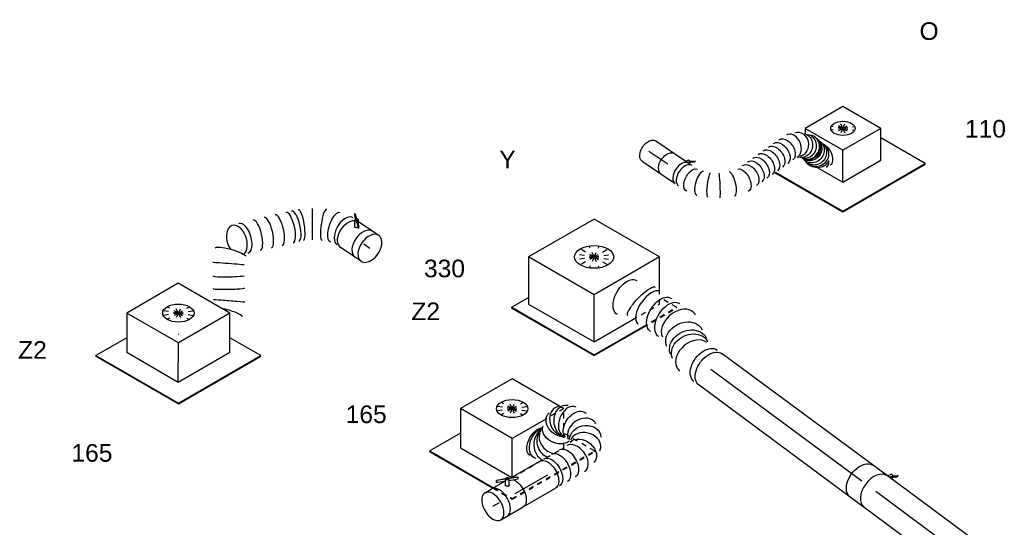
# Model space of a CAD drawing. Extents: x -257677 to 221252, y -185516 to 120782.
# Tile 137 of 171: x -62722 to -57692, y -13020 to -10426. Entities that reach past the tile are written whole.
import ezdxf
from ezdxf.enums import TextEntityAlignment as Align
from ezdxf.lldxf.tags import DXFTag

# ---------------------------------------------------------------- set-up
doc = ezdxf.new("R2010")
doc.units = 0
doc.header["$LTSCALE"] = 50
doc.linetypes.add('STREEPJES', pattern=[0.1, 0.05, -0.05])
doc.layers.get('0').update_dxf_attribs({"linetype": 'CONTINUOUS'})
for name, color, linetype in [('WL570---_RETOUR', 112, 'CONTINUOUS'), ('WL570---_RETOUR_HL', 8, 'CONTINUOUS'), ('WL570---_RETOUR_RST', 2, 'CONTINUOUS'), ('WL570---_RETOUR_RST_HL', 1, 'CONTINUOUS'), ('WL570---_TOEVOER', 3, 'CONTINUOUS'), ('WL570---_TOEVOER_HL', 8, 'CONTINUOUS'), ('WL570---_TOEVOER_RST', 2, 'CONTINUOUS'), ('WL570---_TOEVOER_RST_HL', 1, 'CONTINUOUS'), ('WM570---_RETOUR_PR', 1, 'CONTINUOUS'), ('WM570---_RETOUR_RST_PR', 1, 'CONTINUOUS'), ('WM570---_TOEVOER_PR', 1, 'CONTINUOUS'), ('WM570---_TOEVOER_RST_PR', 1, 'CONTINUOUS')]:
    doc.layers.add(name, color=color, linetype=linetype)
doc.styles.add('BURO-018', font='ARIAL.TTF', dxfattribs={"height": 63})
tags = doc.linetypes.add('CENTER2', pattern=[28.575, 19.05, -3.175, 3.175, -3.175]).pattern_tags.tags
tags[10:11] = [DXFTag(74, 4), DXFTag(75, 0), DXFTag(340, '0'), DXFTag(46, 1.0), DXFTag(50, 0.0), DXFTag(44, 0.0), DXFTag(45, 0.0)]
tags[8:9] = [DXFTag(74, 4), DXFTag(75, 0), DXFTag(340, '0'), DXFTag(46, 1.0), DXFTag(50, 0.0), DXFTag(44, 0.0), DXFTag(45, 0.0)]
tags[6:7] = [DXFTag(74, 4), DXFTag(75, 0), DXFTag(340, '0'), DXFTag(46, 1.0), DXFTag(50, 0.0), DXFTag(44, 0.0), DXFTag(45, 0.0)]
tags[4:5] = [DXFTag(74, 4), DXFTag(75, 0), DXFTag(340, '0'), DXFTag(46, 1.0), DXFTag(50, 0.0), DXFTag(44, 0.0), DXFTag(45, 0.0)]

# ---------------------------------------------------------------- blocks, each defined once
blk = doc.blocks.new('*U1296')
at = {"color": 0, "ltscale": 10, "extrusion": (-9.05241e-17, 2.06376e-18, -1)}
for centre, major_axis, ratio, start_param, end_param in [((0, 0, 106.6), (0, 100), 0.643779, 0, 3.141593), ((31.9, 0, 106.6), (0, 100), 0.643779, 0, 3.141593), ((142.4, -17.5, 106.6), (47.2, 88.2), 0.787553, 0, 3.141593), ((162.4, -28.2, 106.6), (47.2, 88.2), 0.787553, 0, 3.141593), ((563.1, -41.3, 106.6), (-11.3, 99.4), 0.57735, 0, 3.141593), ((202.4, -49.6, 106.6), (47.2, 88.2), 0.787553, 0, 3.141593), ((320.8, -76.9, 106.6), (-7.9, 99.7), 0.599122, 0, 3.141593), ((369.8, -73, 106.6), (-7.9, 99.7), 0.599122, 0, 3.141593), ((491.1, -69.4, 106.6), (12.8, 99.4), 0.232716, 6.266504, 9.408097)]:
    blk.add_ellipse(centre, major_axis=major_axis, ratio=ratio, start_param=start_param, end_param=end_param, dxfattribs=at)
at = {"color": 0, "ltscale": 10}
for centre, major_axis, ratio, start_param, end_param in [((109.7, 0, 106.6), (24.7, 98.4), 0.723417, 3.320948, 6.103829), ((109.7, 0, 106.6), (24.7, 98.4), 0.723417, 6.103829, 6.462541), ((262.3, -81.6, 106.6), (-20.9, -99.9), 0.705599, 0.204109, 2.937483), ((440.6, -66.5, 106.6), (-3.1, 100.2), 0.477724, 6.241177, 6.325193), ((440.6, -66.5, 106.6), (-3.1, 100.2), 0.477724, 3.183601, 6.241177), ((262.3, -81.6, 106.6), (-20.9, -99.9), 0.705599, 6.079076, 6.487295)]:
    blk.add_ellipse(centre, major_axis=major_axis, ratio=ratio, start_param=start_param, end_param=end_param, dxfattribs=at)
at = {"layer": 'WM570---_RETOUR_PR', "color": 1, "style": 'BURO-018'}
blk.add_attdef('POSNR', text='', height=90, dxfattribs=at).set_placement((0, 0), align=Align.MIDDLE)
blk = doc.blocks.new('*U1297')
at = {"color": 0, "ltscale": 10}
for p, q in [((0, 100, -701.5), (960.4, 100, -701.5)), ((0, -100, -701.5), (960.4, -100, -701.5))]:
    blk.add_line(p, q, dxfattribs=at)
at = {"color": 0, "ltscale": 10, "extrusion": (-9.05241e-17, 2.06376e-18, -1)}
blk.add_ellipse((960.4, 0, -701.5), major_axis=(0, 100), ratio=0.643779, start_param=0, end_param=3.141593, dxfattribs=at)
at = {"layer": 'WL570---_RETOUR_HL', "linetype": 'CENTER2'}
blk.add_line((0, 0, -701.5), (960.4, 0, -701.5), dxfattribs=at)
at = {"layer": 'WM570---_RETOUR_PR', "color": 1, "style": 'BURO-018'}
blk.add_attdef('POSNR', text='', height=90, dxfattribs=at).set_placement((0, 0), align=Align.MIDDLE)
blk = doc.blocks.new('*U1298')
at = {"color": 2, "ltscale": 10}
for p, q in [((-44.5, 100, -738.9), (44.5, 100, -738.9)), ((-67.1, -100, -738.9), (-71.8, -108.4, -738.9)), ((-44.9, -100, -738.9), (-54.9, -117.9, -738.9)), ((-44, -100, -738.9), (-45.6, -101.3, -738.9)), ((-44.5, -100, -738.9), (44.5, -100, -738.9)), ((-83.5, -121.3, -738.9), (-89.1, -131.3, -738.9)), ((-89.1, -131.3, -738.9), (-86.5, -133.2, -738.9)), ((-66.1, -117.3, -738.9), (-86.5, -133.2, -738.9)), ((-86.5, -133.2, -738.9), (-80.8, -123.2, -738.9)), ((-83.5, -121.3, -738.9), (-63.1, -105.3, -738.9)), ((-80.8, -123.2, -738.9), (-83.5, -121.3, -738.9)), ((-60.4, -107.2, -738.9), (-80.8, -123.2, -738.9)), ((-60.4, -107.2, -738.9), (-66.1, -117.3, -738.9)), ((-63.1, -105.3, -738.9), (-60.4, -107.2, -738.9))]:
    blk.add_line(p, q, dxfattribs=at)
blk.add_ellipse((-44.5, 0, -738.9), major_axis=(0, 100), ratio=0.643779, start_param=3.141593, end_param=6.283185, dxfattribs=at)
at = {"color": 2, "ltscale": 10, "extrusion": (-7.27285e-17, -8.83566e-17, -1)}
for centre, major_axis, ratio, start_param, end_param in [((44.5, 0, -738.9), (0, 100), 0.643779, 0, 3.141593), ((-63.4, -113.2, -738.9), (8.46, -4.74), 0.502211, 2.49816, 3.141593), ((-63.4, -113.2, -738.9), (8.46, -4.74), 0.502211, 0, 1.605572)]:
    blk.add_ellipse(centre, major_axis=major_axis, ratio=ratio, start_param=start_param, end_param=end_param, dxfattribs=at)
at = {"layer": 'WL570---_RETOUR', "color": 1, "style": 'BURO-018'}
blk.add_attdef('I', text='', height=90, dxfattribs=at).set_placement((0, 0), align=Align.MIDDLE)
at = {"layer": 'WM570---_RETOUR_PR', "color": 1, "style": 'BURO-018'}
blk.add_attdef('POSNR', text='', height=90, dxfattribs=at).set_placement((0, 0), align=Align.MIDDLE)
blk = doc.blocks.new('*U1469')
at = {"color": 0, "ltscale": 10}
for p, q in [((0, 100, -1366.7), (701.7, 100, -1366.7)), ((0, -100, -1366.7), (701.7, -100, -1366.7))]:
    blk.add_line(p, q, dxfattribs=at)
blk.add_ellipse((0, 0, -1366.7), major_axis=(0, 100), ratio=0.643779, start_param=3.141593, end_param=6.283185, dxfattribs=at)
at = {"layer": 'WL570---_RETOUR_HL', "linetype": 'CENTER2'}
blk.add_line((0, 0, -1366.7), (701.7, 0, -1366.7), dxfattribs=at)
at = {"layer": 'WM570---_RETOUR_PR', "color": 1, "style": 'BURO-018'}
blk.add_attdef('POSNR', text='', height=90, dxfattribs=at).set_placement((0, 0), align=Align.MIDDLE)
blk = doc.blocks.new('*U1588')
at = {"color": 0, "ltscale": 10}
for p, q in [((286.9, 54.3, 1177.1), (287.8, 55.1, 1177.1)), ((122.8, -50.3, 1177.1), (124.2, -49.8, 1177.1))]:
    blk.add_line(p, q, dxfattribs=at)
at = {"color": 0, "ltscale": 10, "extrusion": (1.67105e-17, 1.45159e-16, -1)}
for centre, major_axis, ratio, start_param, end_param in [((406.2, 452.3, 1177.1), (-35.7, 51.9), 0.879588, 6.055426, 9.197018), ((424.5, 458.9, 1177.1), (-21.1, 58.8), 0.924624, 0, 3.141593), ((442.8, 465.5, 1177.1), (-21.1, 58.8), 0.924624, 0, 3.141593), ((471.4, 469.1, 1177.1), (8.1, 62), 0.943087, 0, 3.115341), ((463.3, 470.2, 1177.1), (8.1, 62), 0.943087, 0, 2.930833), ((487.5, 467, 1177.1), (8.1, 62), 0.943087, 0, 3.141593), ((503.7, 464.9, 1177.1), (8.1, 62), 0.943087, 0, 3.141593), ((546.8, 485.5, 1177.1), (-56.2, 27.4), 0.57735, 0.646367, 3.141593), ((523.9, 452.3, 1177.1), (58, 24.2), 0.836239, 0.161847, 2.490416), ((536.3, 464.1, 1177.1), (-56.2, 27.4), 0.57735, 2.228541, 3.141593), ((360.3, 366, 1177.1), (-58.5, 22.1), 0.633063, 0, 3.141593), ((371.8, 396.4, 1177.1), (-58.5, 22.1), 0.633063, 0, 3.141593), ((337.4, 305.2, 1177.1), (-58.5, 22.1), 0.633063, 0, 3.141593), ((348.8, 335.6, 1177.1), (-58.5, 22.1), 0.633063, 0, 3.141593), ((325.9, 274.8, 1177.1), (-58.5, 22.1), 0.633063, 0, 3.141593), ((302.9, 214, 1177.1), (-58.5, 22.1), 0.633063, 0, 3.141593), ((314.4, 244.4, 1177.1), (-58.5, 22.1), 0.633063, 0, 3.141593), ((291.4, 183.6, 1177.1), (-58.5, 22.1), 0.633063, 0, 3.141593), ((276.8, 144.8, 1177.1), (55.2, -30.3), 0.535967, 3.217237, 6.35883), ((191.5, 54.7, 1177.1), (37.1, -50.6), 0.054845, 3.145835, 6.287428), ((61.1, 0, 1177.1), (6.9, -62.4), 0.544578, 6.223333, 9.364926), ((149, 28.4, 1177.1), (-28.7, 55.7), 0.161517, 3.1288, 6.270393)]:
    blk.add_ellipse(centre, major_axis=major_axis, ratio=ratio, start_param=start_param, end_param=end_param, dxfattribs=at)
at = {"color": 0, "ltscale": 10}
for centre, major_axis, ratio, start_param, end_param in [((457.9, 470.9, 1177.1), (-6.7, 62.4), 0.934481, 6.060777, 6.505593), ((457.9, 470.9, 1177.1), (-6.7, 62.4), 0.934481, 3.364001, 6.060777), ((516.6, 463.2, 1177.1), (-33.4, -53.8), 0.923036, 2.744491, 3.538694), ((386.8, 429.7, 1177.1), (-52.1, 35), 0.722996, 6.197022, 6.369349), ((386.8, 429.7, 1177.1), (-52.1, 35), 0.722996, 3.227756, 6.197022), ((516.6, 463.2, 1177.1), (-33.4, -53.8), 0.923036, 0.397101, 2.744491), ((241.5, 97.6, 1177.1), (-45.9, 42.9), 0.29769, 3.174348, 6.25043), ((0, 0, 1177.1), (0, -62.5), 0.62015, 3.141593, 6.283185), ((20.7, 0, 1177.1), (0, -62.5), 0.62015, 3.141593, 6.283185), ((104.5, 9.7, 1177.1), (19, -59.8), 0.366265, 3.174241, 6.250537)]:
    blk.add_ellipse(centre, major_axis=major_axis, ratio=ratio, start_param=start_param, end_param=end_param, dxfattribs=at)
at = {"layer": 'WM570---_TOEVOER_PR', "color": 1, "style": 'BURO-018'}
blk.add_attdef('POSNR', text='', height=90, dxfattribs=at).set_placement((0, 0), align=Align.MIDDLE)
blk = doc.blocks.new('*U1589')
at = {"color": 2, "ltscale": 10}
for p, q in [((-44.3, 62.5, 1212.1), (24.8, 62.5, 1212.1)), ((24.8, 62.5, 1212.1), (31.2, 73.7, 1212.1)), ((24.8, 62.5, 1212.1), (44.3, 62.5, 1212.1)), ((39.3, 66.6, 1212.1), (60.5, 82.6, 1212.1)), ((39.3, 66.6, 1212.1), (42.8, 72.8, 1212.1)), ((40.9, 65.4, 1212.1), (39.3, 66.6, 1212.1)), ((62.2, 81.4, 1212.1), (40.9, 65.4, 1212.1)), ((64, 88.7, 1212.1), (42.8, 72.8, 1212.1)), ((46.5, 62.5, 1212.1), (47.5, 64.3, 1212.1)), ((60.5, 82.6, 1212.1), (64, 88.7, 1212.1)), ((62.2, 81.4, 1212.1), (60.5, 82.6, 1212.1)), ((65.7, 87.5, 1212.1), (62.2, 81.4, 1212.1)), ((64, 88.7, 1212.1), (65.7, 87.5, 1212.1)), ((-44.3, -62.5, 1212.1), (44.3, -62.5, 1212.1))]:
    blk.add_line(p, q, dxfattribs=at)
at = {"color": 2, "ltscale": 10, "extrusion": (-6.15436e-17, -8.01542e-18, -1)}
for centre, major_axis, ratio, start_param, end_param in [((-44.3, 0, 1212.1), (0, -62.5), 0.62015, 0, 3.141593), ((39.4, 69, 1212.1), (-8.17, 4.66), 0.531112, 0, 1.685925), ((39.4, 69, 1212.1), (-8.17, 4.66), 0.531112, 2.238547, 3.141593)]:
    blk.add_ellipse(centre, major_axis=major_axis, ratio=ratio, start_param=start_param, end_param=end_param, dxfattribs=at)
at = {"color": 2, "ltscale": 10}
blk.add_ellipse((44.3, 0, 1212.1), major_axis=(0, -62.5), ratio=0.62015, start_param=3.141593, end_param=6.283185, dxfattribs=at)
at = {"layer": 'WL570---_TOEVOER', "color": 1, "style": 'BURO-018'}
blk.add_attdef('I', text='', height=90, dxfattribs=at).set_placement((0, 0), align=Align.MIDDLE)
at = {"layer": 'WM570---_TOEVOER_PR', "color": 1, "style": 'BURO-018'}
blk.add_attdef('POSNR', text='', height=90, dxfattribs=at).set_placement((0, 0), align=Align.MIDDLE)
blk = doc.blocks.new('*U1590')
at = {"color": 0, "ltscale": 10}
for p, q in [((0, 62.5, 1338.5), (115.6, 62.5, 1338.5)), ((0, -62.5, 1338.5), (115.6, -62.5, 1338.5))]:
    blk.add_line(p, q, dxfattribs=at)
at = {"color": 0, "ltscale": 10, "extrusion": (1.67105e-17, 1.45159e-16, -1)}
blk.add_ellipse((0, 0, 1338.5), major_axis=(0, -62.5), ratio=0.62015, start_param=0, end_param=3.141593, dxfattribs=at)
at = {"layer": 'WL570---_TOEVOER_HL', "linetype": 'CENTER2'}
blk.add_line((0, 0, 1338.5), (115.6, 0, 1338.5), dxfattribs=at)
at = {"layer": 'WM570---_TOEVOER_PR', "color": 1, "style": 'BURO-018'}
blk.add_attdef('POSNR', text='', height=90, dxfattribs=at).set_placement((0, 0), align=Align.MIDDLE)
blk = doc.blocks.new('*U1591')
at = {"color": 0, "ltscale": 10}
for p, q in [((214.6, 657.3, 753.5), (214.8, 656.9, 753.5)), ((169.3, -39.5, 753.5), (169.7, -39.3, 753.5))]:
    blk.add_line(p, q, dxfattribs=at)
for centre, major_axis, ratio, start_param, end_param in [((290.9, 682.8, 753.5), (-76.2, -25.7), 0.177841, 0.017917, 1.974548), ((425.8, 473.6, 753.5), (69.6, 40.1), 0.016288, 3.140004, 6.281596), ((457.2, 350.6, 753.5), (63.6, -48.6), 0.618424, 0, 1.977553), ((457.2, 350.6, 753.5), (63.6, -48.6), 0.618424, 3.368382, 6.283185), ((388.4, 270.8, 753.5), (59, -54), 0.306372, 3.141593, 6.283185), ((349.5, 228.3, 753.5), (59, -54), 0.306372, 3.141593, 6.283185), ((310.7, 185.9, 753.5), (59, -54), 0.306372, 3.141593, 6.283185), ((252.4, 122.2, 753.5), (59, -54), 0.306372, 3.141593, 6.283185), ((271.8, 143.4, 753.5), (59, -54), 0.306372, 3.141593, 6.283185), ((134.2, 32.6, 753.5), (35.4, -72), 0.196678, 0.0149, 3.126692), ((186.1, 63.2, 753.5), (-45.6, 66), 0.006752, 6.282694, 9.424286), ((28.3, 0, 753.5), (8.4, -79.9), 0.553423, 0.058224, 3.083369), ((28.3, 0, 753.5), (8.4, -79.9), 0.553423, 6.224962, 6.341409)]:
    blk.add_ellipse(centre, major_axis=major_axis, ratio=ratio, start_param=start_param, end_param=end_param, dxfattribs=at)
at = {"color": 0, "ltscale": 10, "extrusion": (1.80772e-16, -1.08199e-17, -1)}
for centre, major_axis, ratio, start_param, end_param in [((316.1, 627.2, 753.5), (69.6, 40.1), 0.016288, 0.001589, 3.143182), ((352.4, 576.4, 753.5), (-65.1, -46.5), 0.065659, 0, 3.141593), ((389.4, 524.5, 753.5), (-65.1, -46.5), 0.065659, 0, 3.141593), ((451, 418, 753.5), (-76.2, -25.7), 0.177841, 3.123676, 6.265268), ((436.2, 323, 753.5), (61.4, -51.4), 0.477308, 6.261983, 9.403576), ((233, 100.9, 753.5), (54.9, -58.5), 0.20975, 6.267206, 9.408798), ((0, 0, 753.5), (0, 80), 0.624073, 0, 2.774336), ((80.4, 11.1, 753.5), (23.4, -76.8), 0.387506, 3.174821, 6.316414)]:
    blk.add_ellipse(centre, major_axis=major_axis, ratio=ratio, start_param=start_param, end_param=end_param, dxfattribs=at)
at = {"layer": 'WM570---_TOEVOER_PR', "color": 1, "style": 'BURO-018'}
blk.add_attdef('POSNR', text='', height=90, dxfattribs=at).set_placement((0, 0), align=Align.MIDDLE)
blk = doc.blocks.new('*U1592')
at = {"color": 2, "ltscale": 10}
for p, q in [((-44.7, 80, 717.8), (44.7, 80, 717.8)), ((44.6, -48.3, 717.8), (63.2, -75.5, 717.8)), ((-44.7, -80, 717.8), (43.2, -80, 717.8)), ((24.7, -51.7, 717.8), (22.7, -53.4, 717.8)), ((22.7, -53.4, 717.8), (27.6, -60.6, 717.8)), ((47, -69.3, 717.8), (24.7, -51.7, 717.8)), ((29.6, -58.9, 717.8), (24.7, -51.7, 717.8)), ((27.6, -60.6, 717.8), (29.6, -58.9, 717.8)), ((49.9, -78.2, 717.8), (27.6, -60.6, 717.8)), ((51.5, -76.1, 717.8), (29.6, -58.9, 717.8)), ((32.6, -64.5, 717.8), (43.2, -80, 717.8)), ((43.2, -80, 717.8), (47.5, -86.2, 717.8)), ((47, -69.3, 717.8), (51.9, -76.5, 717.8)), ((49.9, -78.2, 717.8), (51.9, -76.5, 717.8)), ((81, -102.9, 717.8), (49.9, -78.2, 717.8)), ((83, -101.2, 717.8), (51.9, -76.5, 717.8)), ((78.1, -94, 717.8), (62.4, -81.5, 717.8)), ((83, -101.2, 717.8), (78.1, -94, 717.8)), ((81, -102.9, 717.8), (83, -101.2, 717.8))]:
    blk.add_line(p, q, dxfattribs=at)
for centre, major_axis, ratio, start_param, end_param in [((-44.7, 0, 717.8), (0, 80), 0.624073, 3.141593, 6.283185), ((55.3, -80.9, 717.8), (-7.87, -5.39), 0.57735, 3.141593, 6.283185), ((55.3, -80.9, 717.8), (-7.87, -5.39), 0.57735, 0, 3.141593)]:
    blk.add_ellipse(centre, major_axis=major_axis, ratio=ratio, start_param=start_param, end_param=end_param, dxfattribs=at)
at = {"color": 2, "ltscale": 10, "extrusion": (1.80772e-16, -1.08199e-17, -1)}
blk.add_ellipse((44.7, 0, 717.8), major_axis=(0, 80), ratio=0.624073, start_param=0, end_param=2.774336, dxfattribs=at)
at = {"color": 2, "ltscale": 10}
blk.add_spline([(28.9, -55, 717.8), (29.2, -54.3, 717.8), (29.6, -53.6, 717.8), (30.1, -52.9, 717.8), (30.6, -52.2, 717.8), (31.2, -51.5, 717.8), (31.9, -50.8, 717.8), (32.6, -50.1, 717.8), (33.3, -49.5, 717.8), (34.1, -48.9, 717.8), (34.9, -48.4, 717.8), (35.7, -47.9, 717.8), (36.5, -47.5, 717.8), (37.3, -47.1, 717.8), (38.2, -46.8, 717.8), (39, -46.6, 717.8), (39.8, -46.5, 717.8), (40.6, -46.5, 717.8), (41.3, -46.5, 717.8), (42, -46.6, 717.8), (42.7, -46.8, 717.8), (43.2, -47.1, 717.8), (43.8, -47.4, 717.8), (44.2, -47.8, 717.8), (44.6, -48.3, 717.8)], degree=3, dxfattribs=at)
at = {"layer": 'WL570---_TOEVOER', "color": 1, "style": 'BURO-018'}
blk.add_attdef('I', text='', height=90, dxfattribs=at).set_placement((0, 0), align=Align.MIDDLE)
at = {"layer": 'WM570---_TOEVOER_PR', "color": 1, "style": 'BURO-018'}
blk.add_attdef('POSNR', text='', height=90, dxfattribs=at).set_placement((0, 0), align=Align.MIDDLE)
blk = doc.blocks.new('*U1593')
at = {"color": 0, "ltscale": 10}
for p, q in [((0, 80, 652.6), (37.1, 80, 652.6)), ((0, -80, 652.6), (37.1, -80, 652.6))]:
    blk.add_line(p, q, dxfattribs=at)
for start_param, end_param in [(0, 3.141593), (3.141593, 6.283185)]:
    blk.add_ellipse((0, 0, 652.6), major_axis=(0, 80), ratio=0.624073, start_param=start_param, end_param=end_param, dxfattribs=at)
at = {"layer": 'WL570---_TOEVOER_HL', "linetype": 'CENTER2'}
blk.add_line((0, 0, 652.6), (37.1, 0, 652.6), dxfattribs=at)
at = {"layer": 'WM570---_TOEVOER_PR', "color": 1, "style": 'BURO-018'}
blk.add_attdef('POSNR', text='', height=90, dxfattribs=at).set_placement((0, 0), align=Align.MIDDLE)
blk = doc.blocks.new('*U1594')
at = {"color": 0, "ltscale": 10, "extrusion": (-3.41963e-17, 8.3842e-17, -1)}
for centre, major_axis, ratio, start_param, end_param in [((188.7, 192.8, -982.9), (34.1, -73.3), 0.776143, 0.77585, 3.318232), ((219.1, 191.3, -982.9), (40.1, 70.1), 0.764657, 3.330486, 6.449394), ((40.8, 170, -982.9), (-69.3, -40), 0.57735, 0, 2.754913), ((48.9, 156, -982.9), (-62.7, -50.6), 0.655779, 6.180503, 8.998814), ((92, 130.4, -982.9), (-3.8, -80.8), 0.804492, 0.859902, 2.901283), ((153.6, 165.4, -982.9), (49.2, -63.1), 0.740309, 0.39034, 3.141593), ((251, 147.4, -982.9), (74.3, 30.8), 0.646887, 3.226552, 6.368145), ((259.1, 65.5, -982.9), (-76.9, 24.3), 0.803023, 0.17544, 3.317032), ((0, 0, -982.9), (0, 80), 0.57735, 0, 3.141593), ((23.4, 0, -982.9), (0, 80), 0.57735, 0, 3.141593), ((70.1, 0, -982.9), (0, 80), 0.57735, 0, 3.141593), ((116.8, 0, -982.9), (0, 80), 0.57735, 0, 3.141593), ((209.1, 11.6, -982.9), (34.1, -73), 0.750739, 3.273893, 6.415485)]:
    blk.add_ellipse(centre, major_axis=major_axis, ratio=ratio, start_param=start_param, end_param=end_param, dxfattribs=at)
at = {"color": 0, "ltscale": 10}
for centre, major_axis, ratio, start_param, end_param in [((204, 196.1, -982.9), (-3.8, -80.8), 0.804492, 3.349623, 5.817142), ((232.7, 179.1, -982.9), (62.7, 50.6), 0.655779, 0.102682, 3.03891), ((204, 196.1, -982.9), (-3.8, -80.8), 0.804492, 2.933562, 3.349623), ((69.3, 137.5, -982.9), (40.1, 70.1), 0.764657, 0.392725, 2.833936), ((114.9, 135.3, -982.9), (34.1, -73.3), 0.776143, 3.318232, 5.155218), ((232.7, 179.1, -982.9), (62.7, 50.6), 0.655779, 6.180503, 6.385868), ((262.6, 104.2, -982.9), (80.2, 6.9), 0.750739, 0.1323, 3.009293), ((240.9, 33.9, -982.9), (-59.5, 54.4), 0.803023, 3.317032, 6.107746), ((262.6, 104.2, -982.9), (80.2, 6.9), 0.750739, 6.150885, 6.415485), ((165.9, 0, -982.9), (10.5, -79.7), 0.646887, 0.084959, 3.056633), ((240.9, 33.9, -982.9), (-59.5, 54.4), 0.803023, 2.966153, 3.317032), ((165.9, 0, -982.9), (10.5, -79.7), 0.646887, 6.198226, 6.368145)]:
    blk.add_ellipse(centre, major_axis=major_axis, ratio=ratio, start_param=start_param, end_param=end_param, dxfattribs=at)
at = {"layer": 'WM570---_TOEVOER_PR', "color": 1, "style": 'BURO-018'}
blk.add_attdef('POSNR', text='', height=90, dxfattribs=at).set_placement((0, 0), align=Align.MIDDLE)
blk = doc.blocks.new('*U1595')
at = {"color": 0, "ltscale": 10}
for p, q in [((16.9, 80, -1118.1), (191.3, 80, -1118.1)), ((0, -80, -1118.1), (191.3, -80, -1118.1))]:
    blk.add_line(p, q, dxfattribs=at)
at = {"color": 0, "ltscale": 10, "extrusion": (-3.41963e-17, 8.3842e-17, -1)}
blk.add_ellipse((191.3, 0, -1118.1), major_axis=(0, 80), ratio=0.57735, start_param=0, end_param=3.141593, dxfattribs=at)
at = {"layer": 'WL570---_TOEVOER_HL', "linetype": 'CENTER2'}
blk.add_line((0, 0, -1118.1), (191.3, 0, -1118.1), dxfattribs=at)
at = {"layer": 'WM570---_TOEVOER_PR', "color": 1, "style": 'BURO-018'}
blk.add_attdef('POSNR', text='', height=90, dxfattribs=at).set_placement((0, 0), align=Align.MIDDLE)
blk = doc.blocks.new('*U1596')
at = {"color": 2, "ltscale": 10}
for p, q in [((-7.6, 96.7, -1151.2), (-3.3, 104.3, -1151.2)), ((-3.1, 105.9, -1151.2), (-7.5, 98.4, -1151.2)), ((-3.3, 104.3, -1151.2), (-3.1, 105.9, -1151.2)), ((39.4, 87.7, -1151.2), (-3.3, 104.3, -1151.2)), ((40.5, 89, -1151.2), (-3.1, 105.9, -1151.2)), ((-46.7, 80, -1151.2), (35.2, 80, -1151.2)), ((-7.5, 98.4, -1151.2), (-7.6, 96.7, -1151.2)), ((-7.6, 96.7, -1151.2), (36, 79.8, -1151.2)), ((24.3, 61.1, -1151.2), (35.2, 80, -1151.2)), ((36, 79.8, -1151.2), (40.3, 87.4, -1151.2)), ((40.3, 87.4, -1151.2), (39.4, 87.7, -1151.2)), ((40.3, 87.4, -1151.2), (40.5, 89, -1151.2)), ((101.1, 63.8, -1151.2), (40.3, 87.4, -1151.2)), ((40.4, 89, -1151.2), (40.7, 89.6, -1151.2)), ((101.2, 65.4, -1151.2), (40.5, 89, -1151.2)), ((40.5, 51.1, -1151.2), (57.3, 80.1, -1151.2)), ((53.2, 73.1, -1151.2), (96.7, 56.3, -1151.2)), ((96.7, 56.3, -1151.2), (101.1, 63.8, -1151.2)), ((101.1, 63.8, -1151.2), (101.2, 65.4, -1151.2)), ((-46.7, -80, -1151.2), (46.7, -80, -1151.2))]:
    blk.add_line(p, q, dxfattribs=at)
for centre, major_axis, start_param, end_param in [((-46.7, 0, -1151.2), (0, 80), 3.141593, 6.283185), ((49, 84.9, -1151.2), (8.26, -4.77), 3.141593, 6.283185), ((49, 84.9, -1151.2), (8.26, -4.77), 0, 3.141593)]:
    blk.add_ellipse(centre, major_axis=major_axis, ratio=0.57735, start_param=start_param, end_param=end_param, dxfattribs=at)
at = {"color": 2, "ltscale": 10, "extrusion": (-3.41963e-17, 8.3842e-17, -1)}
blk.add_ellipse((46.7, 0, -1151.2), major_axis=(0, 80), ratio=0.57735, start_param=0.616085, end_param=3.141593, dxfattribs=at)
at = {"color": 2, "ltscale": 10}
blk.add_spline([(40.5, 51.1, -1151.2), (40, 50.7, -1151.2), (39.5, 50.3, -1151.2), (39, 50, -1151.2), (38.3, 49.7, -1151.2), (37.6, 49.5, -1151.2), (36.9, 49.4, -1151.2), (36.1, 49.4, -1151.2), (35.3, 49.5, -1151.2), (34.5, 49.6, -1151.2), (33.6, 49.8, -1151.2), (32.8, 50.1, -1151.2), (31.9, 50.5, -1151.2), (31, 50.9, -1151.2), (30.2, 51.3, -1151.2), (29.4, 51.9, -1151.2), (28.6, 52.4, -1151.2), (27.9, 53, -1151.2), (27.2, 53.7, -1151.2), (26.5, 54.3, -1151.2), (25.9, 55, -1151.2), (25.4, 55.7, -1151.2), (25, 56.4, -1151.2), (24.6, 57.1, -1151.2), (24.3, 57.7, -1151.2), (24.1, 58.4, -1151.2), (23.9, 59, -1151.2), (23.9, 59.6, -1151.2), (23.9, 60.2, -1151.2), (24.1, 60.7, -1151.2), (24.3, 61.1, -1151.2)], degree=3, dxfattribs=at)
at = {"layer": 'WL570---_TOEVOER', "color": 1, "style": 'BURO-018'}
blk.add_attdef('I', text='', height=90, dxfattribs=at).set_placement((0, 0), align=Align.MIDDLE)
at = {"layer": 'WM570---_TOEVOER_PR', "color": 1, "style": 'BURO-018'}
blk.add_attdef('POSNR', text='', height=90, dxfattribs=at).set_placement((0, 0), align=Align.MIDDLE)
blk = doc.blocks.new('*U1597')
at = {"color": 0, "ltscale": 10}
for p, q in [((0, 80, -1211.4), (38.7, 80, -1211.4)), ((0, -80, -1211.4), (38.7, -80, -1211.4))]:
    blk.add_line(p, q, dxfattribs=at)
for start_param, end_param in [(0, 3.141593), (3.141593, 6.283185)]:
    blk.add_ellipse((0, 0, -1211.4), major_axis=(0, 80), ratio=0.57735, start_param=start_param, end_param=end_param, dxfattribs=at)
at = {"layer": 'WL570---_TOEVOER_HL', "linetype": 'CENTER2'}
blk.add_line((0, 0, -1211.4), (38.7, 0, -1211.4), dxfattribs=at)
at = {"layer": 'WM570---_TOEVOER_PR', "color": 1, "style": 'BURO-018'}
blk.add_attdef('POSNR', text='', height=90, dxfattribs=at).set_placement((0, 0), align=Align.MIDDLE)
blk = doc.blocks.new('*U1598')
at = {"color": 0, "ltscale": 10}
for p, q in [((-174.3, 225.6, -212.3), (-274.3, 52.3, -212.3)), ((130.2, 225.6, -212.3), (-174.3, 225.6, -212.3)), ((-22, -38.2, -212.3), (-174.3, 225.6, -212.3)), ((270.3, -17.1, -212.3), (130.2, 225.6, -212.3)), ((-420.5, 113.1, -212.3), (-418.5, 116.7, -212.3)), ((-420.5, 113.1, -212.3), (-234.2, -209.5, -212.3)), ((-237.2, 116.7, -212.3), (-418.5, 116.7, -212.3)), ((-418.5, 116.7, -212.3), (-230.1, -209.5, -212.3)), ((-274.3, 52.3, -212.3), (-123.2, -209.5, -212.3)), ((-121, -209.5, -212.3), (-22, -38.2, -212.3)), ((176.2, -38.2, -212.3), (-22, -38.2, -212.3))]:
    blk.add_line(p, q, dxfattribs=at)
at = {"color": 8, "linetype": 'STREEPJES', "ltscale": 10}
for p, q in [((54.1, 93.7, -212.3), (-18.8, 122, -212.3)), ((54.1, 93.7, -212.3), (-6.9, 142.7, -212.3)), ((54.1, 93.7, -212.3), (21.4, 150.3, -212.3)), ((54.1, 93.7, -212.3), (58.5, 142.7, -212.3)), ((54.1, 93.7, -212.3), (94.3, 122, -212.3)), ((54.1, 93.7, -212.3), (-11.2, 93.7, -212.3)), ((54.1, 93.7, -212.3), (13.9, 65.4, -212.3)), ((54.1, 93.7, -212.3), (49.7, 44.7, -212.3)), ((54.1, 93.7, -212.3), (86.8, 37.1, -212.3)), ((54.1, 93.7, -212.3), (115, 44.7, -212.3)), ((54.1, 93.7, -212.3), (127, 65.4, -212.3)), ((54.1, 93.7, -212.3), (119.4, 93.7, -212.3)), ((282.5, -38.2, -212.3), (176.2, -38.2, -212.3)), ((182.5, -211.4, -212.3), (282.5, -38.2, -212.3)), ((282.5, -38.2, -212.3), (270.3, -17.1, -212.3)), ((310.3, -304.1, -212.3), (219.6, -147.1, -212.3)), ((-234.2, -209.5, -212.3), (-177.6, -307.6, -212.3)), ((-230.1, -209.5, -212.3), (-175.5, -304.1, -212.3)), ((-123.2, -209.5, -212.3), (-122.1, -211.4, -212.3)), ((-122.1, -211.4, -212.3), (-121, -209.5, -212.3)), ((-122.1, -211.4, -212.3), (182.5, -211.4, -212.3)), ((-175.5, -304.1, -212.3), (-177.6, -307.6, -212.3)), ((-177.6, -307.6, -212.3), (308.2, -307.6, -212.3)), ((-175.5, -304.1, -212.3), (310.3, -304.1, -212.3)), ((308.2, -307.6, -212.3), (310.3, -304.1, -212.3))]:
    blk.add_line(p, q, dxfattribs=at)
at = {"color": 0, "ltscale": 10}
blk.add_ellipse((54.1, 93.7, -212.3), major_axis=(69.3, -40), ratio=0.57735, dxfattribs=at)
at = {"layer": 'WL570---_TOEVOER_RST_HL', "linetype": 'CENTER2'}
blk.add_circle((0, 0, -212.3), 0.075, dxfattribs=at)
at = {"layer": 'WL570---_TOEVOER_RST', "color": 1, "style": 'BURO-018'}
for tag in ['MC', 'Q']:
    blk.add_attdef(tag, text='', height=90, dxfattribs=at).set_placement((0, 0), align=Align.MIDDLE)
at = {"layer": 'WM570---_TOEVOER_RST_PR', "color": 1, "style": 'BURO-018'}
blk.add_attdef('POSNR', text='', height=90, dxfattribs=at).set_placement((0, 0), align=Align.MIDDLE)
blk = doc.blocks.new('*U1599')
at = {"color": 0, "ltscale": 10}
for p, q in [((-174.3, 225.6, 477.8), (-274.3, 52.3, 477.8)), ((130.2, 225.6, 477.8), (-174.3, 225.6, 477.8)), ((-22, -38.2, 477.8), (-174.3, 225.6, 477.8)), ((282.5, -38.2, 477.8), (130.2, 225.6, 477.8)), ((-420.5, 113.1, 477.8), (-418.5, 116.7, 477.8)), ((-420.5, 113.1, 477.8), (-177.6, -307.6, 477.8)), ((-237.2, 116.7, 477.8), (-418.5, 116.7, 477.8)), ((-418.5, 116.7, 477.8), (-175.5, -304.1, 477.8)), ((-274.3, 52.3, 477.8), (-122.1, -211.4, 477.8)), ((-122.1, -211.4, 477.8), (-22, -38.2, 477.8)), ((282.5, -38.2, 477.8), (-22, -38.2, 477.8)), ((182.5, -211.4, 477.8), (282.5, -38.2, 477.8)), ((310.3, -304.1, 477.8), (219.6, -147.1, 477.8)), ((-122.1, -211.4, 477.8), (182.5, -211.4, 477.8)), ((-175.5, -304.1, 477.8), (-177.6, -307.6, 477.8)), ((-177.6, -307.6, 477.8), (308.2, -307.6, 477.8)), ((-175.5, -304.1, 477.8), (310.3, -304.1, 477.8)), ((308.2, -307.6, 477.8), (310.3, -304.1, 477.8))]:
    blk.add_line(p, q, dxfattribs=at)
at = {"color": 8, "linetype": 'STREEPJES', "ltscale": 10}
for q in [(-18.8, 122, 477.8), (-6.9, 142.7, 477.8), (21.4, 150.3, 477.8), (58.5, 142.7, 477.8), (94.3, 122, 477.8), (-11.2, 93.7, 477.8), (13.9, 65.4, 477.8), (49.7, 44.7, 477.8), (86.8, 37.1, 477.8), (115, 44.7, 477.8), (127, 65.4, 477.8), (119.4, 93.7, 477.8)]:
    blk.add_line((54.1, 93.7, 477.8), q, dxfattribs=at)
at = {"color": 0, "ltscale": 10}
blk.add_ellipse((54.1, 93.7, 477.8), major_axis=(69.3, -40), ratio=0.57735, dxfattribs=at)
at = {"layer": 'WL570---_TOEVOER_RST_HL', "linetype": 'CENTER2'}
blk.add_circle((0, 0, 477.8), 0.075, dxfattribs=at)
at = {"layer": 'WL570---_TOEVOER_RST', "color": 1, "style": 'BURO-018'}
for tag in ['MC', 'Q']:
    blk.add_attdef(tag, text='', height=90, dxfattribs=at).set_placement((0, 0), align=Align.MIDDLE)
at = {"layer": 'WM570---_TOEVOER_RST_PR', "color": 1, "style": 'BURO-018'}
blk.add_attdef('POSNR', text='', height=90, dxfattribs=at).set_placement((0, 0), align=Align.MIDDLE)
blk = doc.blocks.new('*U1607')
at = {"color": 0, "ltscale": 10}
for p, q in [((-122.3, 174.3, 1877.9), (-136, 150.5, 1877.9)), ((100.6, 174.3, 1877.9), (-122.3, 174.3, 1877.9)), ((-10.8, -18.7, 1877.9), (-122.3, 174.3, 1877.9)), ((212.1, -18.7, 1877.9), (100.6, 174.3, 1877.9)), ((-369.2, 56, 1877.9), (-168.4, -291.7, 1877.9)), ((-365.3, 56.4, 1877.9), (-166.4, -288.1, 1877.9)), ((-166.2, -32.4, 1877.9), (-92.5, -160.2, 1877.9)), ((-92.5, -160.2, 1877.9), (-10.8, -18.7, 1877.9)), ((212.1, -18.7, 1877.9), (-10.8, -18.7, 1877.9)), ((130.4, -160.2, 1877.9), (212.1, -18.7, 1877.9)), ((319.5, -288.1, 1877.9), (188, -60.5, 1877.9)), ((-92.5, -160.2, 1877.9), (130.4, -160.2, 1877.9)), ((-166.4, -288.1, 1877.9), (-168.4, -291.7, 1877.9)), ((-168.4, -291.7, 1877.9), (317.4, -291.7, 1877.9)), ((-166.4, -288.1, 1877.9), (319.5, -288.1, 1877.9)), ((317.4, -291.7, 1877.9), (319.5, -288.1, 1877.9))]:
    blk.add_line(p, q, dxfattribs=at)
at = {"color": 8, "linetype": 'STREEPJES', "ltscale": 10}
for q in [(-2.7, 116.1, 1877.9), (19.4, 122, 1877.9), (48.3, 116.1, 1877.9), (-12, 99.9, 1877.9), (-6.1, 77.8, 1877.9), (13.5, 55.7, 1877.9), (41.5, 39.5, 1877.9), (76.3, 99.9, 1877.9), (70.4, 33.6, 1877.9), (92.5, 39.5, 1877.9), (101.9, 55.7, 1877.9), (95.9, 77.8, 1877.9)]:
    blk.add_line((44.9, 77.8, 1877.9), q, dxfattribs=at)
at = {"color": 0, "ltscale": 10}
blk.add_ellipse((44.9, 77.8, 1877.9), major_axis=(54.1, -31.2), ratio=0.57735, dxfattribs=at)
at = {"layer": 'WL570---_TOEVOER_RST_HL', "linetype": 'CENTER2'}
blk.add_circle((0, 0, 1877.9), 0.075, dxfattribs=at)
at = {"layer": 'WL570---_TOEVOER_RST', "color": 1, "style": 'BURO-018'}
for tag in ['MC', 'Q']:
    blk.add_attdef(tag, text='', height=90, dxfattribs=at).set_placement((0, 0), align=Align.MIDDLE)
at = {"layer": 'WM570---_TOEVOER_RST_PR', "color": 1, "style": 'BURO-018'}
blk.add_attdef('POSNR', text='', height=90, dxfattribs=at).set_placement((0, 0), align=Align.MIDDLE)
blk = doc.blocks.new('*U1608')
at = {"color": 0, "ltscale": 10}
for p, q in [((-225.4, 278.6, 811.5), (-345.8, 70, 811.5)), ((160.8, 278.6, 811.5), (-225.4, 278.6, 811.5)), ((-32.3, -55.9, 811.5), (-225.4, 278.6, 811.5)), ((354, -55.9, 811.5), (160.8, 278.6, 811.5)), ((-430.7, 95.5, 811.5), (-428.7, 99, 811.5)), ((-430.7, 95.5, 811.5), (-187.8, -325.3, 811.5)), ((-329, 99, 811.5), (-428.7, 99, 811.5)), ((-428.7, 99, 811.5), (-185.8, -321.7, 811.5)), ((-345.8, 70, 811.5), (-152.7, -264.5, 811.5)), ((-152.7, -264.5, 811.5), (-32.3, -55.9, 811.5)), ((354, -55.9, 811.5), (-32.3, -55.9, 811.5)), ((266.9, -206.6, 811.5), (354, -55.9, 811.5)), ((-152.7, -264.5, 811.5), (75.1, -264.5, 811.5)), ((-185.8, -321.7, 811.5), (-187.8, -325.3, 811.5)), ((-187.8, -325.3, 811.5), (103.5, -325.3, 811.5)), ((-185.8, -321.7, 811.5), (101.6, -321.7, 811.5))]:
    blk.add_line(p, q, dxfattribs=at)
at = {"color": 8, "linetype": 'STREEPJES', "ltscale": 10}
for p, q in [((64.3, 111.4, 811.5), (-11.9, 172.6, 811.5)), ((64.3, 111.4, 811.5), (23.5, 182.1, 811.5)), ((64.3, 111.4, 811.5), (69.8, 172.6, 811.5)), ((64.3, 111.4, 811.5), (-26.8, 146.7, 811.5)), ((64.3, 111.4, 811.5), (-17.4, 111.4, 811.5)), ((64.3, 111.4, 811.5), (14, 76, 811.5)), ((64.3, 111.4, 811.5), (58.8, 50.1, 811.5)), ((64.3, 111.4, 811.5), (114.6, 146.7, 811.5)), ((64.3, 111.4, 811.5), (105.1, 40.7, 811.5)), ((64.3, 111.4, 811.5), (140.5, 50.1, 811.5)), ((64.3, 111.4, 811.5), (155.4, 76, 811.5)), ((64.3, 111.4, 811.5), (145.9, 111.4, 811.5)), ((233.5, -264.5, 811.5), (266.9, -206.6, 811.5)), ((300.1, -321.7, 811.5), (250.3, -235.5, 811.5)), ((75.1, -264.5, 811.5), (233.5, -264.5, 811.5)), ((101.6, -321.7, 811.5), (300.1, -321.7, 811.5)), ((103.5, -325.3, 811.5), (298, -325.3, 811.5)), ((298, -325.3, 811.5), (300.1, -321.7, 811.5))]:
    blk.add_line(p, q, dxfattribs=at)
at = {"color": 0, "ltscale": 10}
blk.add_ellipse((64.3, 111.4, 811.5), major_axis=(86.6, -50), ratio=0.57735, dxfattribs=at)
at = {"layer": 'WL570---_RETOUR_RST_HL', "linetype": 'CENTER2'}
blk.add_circle((0, 0, 811.5), 0.075, dxfattribs=at)
at = {"layer": 'WL570---_RETOUR_RST', "color": 1, "style": 'BURO-018'}
for tag in ['MC', 'Q']:
    blk.add_attdef(tag, text='', height=90, dxfattribs=at).set_placement((0, 0), align=Align.MIDDLE)
at = {"layer": 'WM570---_RETOUR_RST_PR', "color": 1, "style": 'BURO-018'}
blk.add_attdef('POSNR', text='', height=90, dxfattribs=at).set_placement((0, 0), align=Align.MIDDLE)

msp = doc.modelspace()

# ---------------------------------------------------------------- block references
at = {"layer": 'WL570---_RETOUR', "rotation": 143.4948652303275}
for name, p in [('*U1296', (-59192.19686, -12213.70633, -106.5538)), ('*U1297', (-58420.18491, -12785.0722, 701.47956)), ('*U1298', (-58384.38727, -12811.56602, 738.94749)), ('*U1469', (-57784.58723, -13255.4779, 1366.73368))]:
    msp.add_blockref(name, p, dxfattribs=at)
at = {"layer": 'WL570---_RETOUR_RST'}
ref = msp.add_blockref('*U1608', (-59787.45688, -11767.30764, -811.46904), dxfattribs=dict(at, rotation=29.99999999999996))
ref.add_attrib('Q', '330', dxfattribs={"color": 1, "height": 90, "style": 'BURO-018'}).set_placement((-60551.98438, -11697.41343), align=Align.MIDDLE)
ref.add_attrib('MC', 'Y', dxfattribs={"color": 1, "height": 90, "style": 'BURO-018'}).set_placement((-60230.2508, -11140.15451), align=Align.MIDDLE)
at = {"layer": 'WL570---_TOEVOER'}
for name, p, rotation in [('*U1588', (-59337.95759, -11211.78528, -1177.07398), 326.0145275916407), ('*U1590', (-59507.2673, -11097.64689, -1338.49004), 326.0145275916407), ('*U1589', (-59374.67702, -11187.03125, -1212.08146), 326.0145275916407), ('*U1591', (-61037.17947, -11523.54483, -753.4999), 145.6141725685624), ('*U1592', (-61000.26326, -11548.80848, -717.77171), 145.6141725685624), ('*U1593', (-60932.92856, -11594.88905, -652.60395), 145.6141725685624), ('*U1594', (-60024.83084, -12751.33827, 982.86224), 29.99999999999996), ('*U1595', (-60190.46825, -12846.96908, 1118.10461), 29.99999999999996), ('*U1596', (-60230.95011, -12870.34129, 1151.15792), 29.99999999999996), ('*U1597', (-60304.7885, -12912.97191, 1211.44671), 29.99999999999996)]:
    msp.add_blockref(name, p, dxfattribs=dict(at, rotation=rotation))
at = {"layer": 'WL570---_TOEVOER_RST'}
ref = msp.add_blockref('*U1607', (-58516.6675, -11071.37944, -1877.93255), dxfattribs=dict(at, rotation=29.99999999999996))
ref.add_attrib('Q', '110', dxfattribs={"color": 1, "height": 90, "style": 'BURO-018'}).set_placement((-57788.32558, -10983.5934), align=Align.MIDDLE)
ref.add_attrib('MC', 'O', dxfattribs={"color": 1, "height": 90, "style": 'BURO-018'}).set_placement((-58076.4716, -10484.50986), align=Align.MIDDLE)
ref = msp.add_blockref('*U1599', (-61911.55543, -12033.87198, -477.79142), dxfattribs=dict(at, rotation=29.99999999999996))
ref.add_attrib('Q', '165', dxfattribs={"color": 1, "height": 90, "style": 'BURO-018'}).set_placement((-62352.98197, -12639.82324), align=Align.MIDDLE)
ref.add_attrib('MC', 'Z2', dxfattribs={"color": 1, "height": 90, "style": 'BURO-018'}).set_placement((-62657.03789, -12113.18294), align=Align.MIDDLE)
ref = msp.add_blockref('*U1598', (-60206.42516, -12521.84645, 212.3087), dxfattribs=dict(at, rotation=29.99999999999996))
ref.add_attrib('Q', '165', dxfattribs={"color": 1, "height": 90, "style": 'BURO-018'}).set_placement((-60951.90762, -12442.53548), align=Align.MIDDLE)
ref.add_attrib('MC', 'Z2', dxfattribs={"color": 1, "height": 90, "style": 'BURO-018'}).set_placement((-60647.8517, -11915.89518), align=Align.MIDDLE)

doc.saveas('drawing.dxf')
